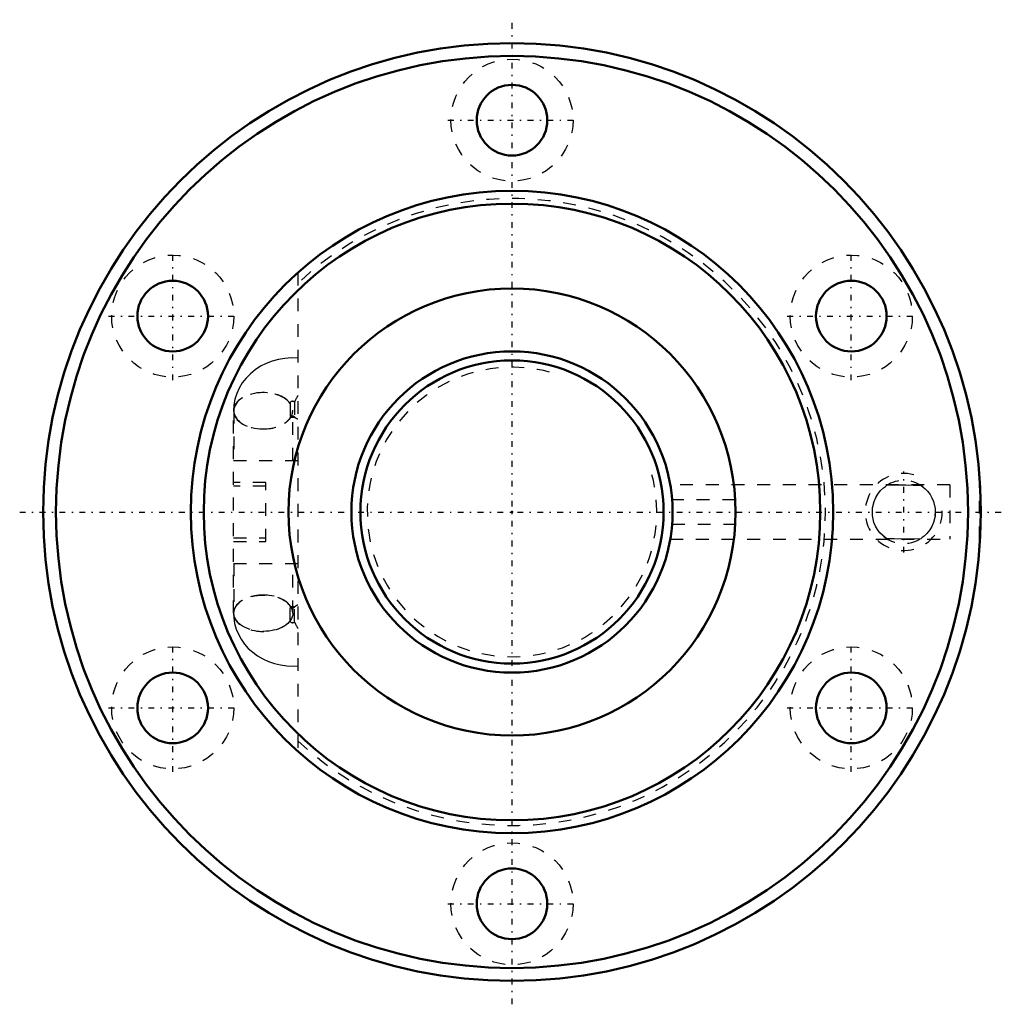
# Model space of a CAD drawing. Header units: millimetres. Extents: x -38.3 to 38.3, y -38.3 to 38.3.
import ezdxf

# ---------------------------------------------------------------- set-up
doc = ezdxf.new("R2010")
doc.units = ezdxf.units.MM
doc.linetypes.add('Center', pattern=[1.5, 0.45, -0.5, 0.05, -0.5])
doc.linetypes.add('Dashed', pattern=[2, 1, -1])
for name, color, linetype, lineweight in [('2d ConnectionPoints', 7, 'Continuous', 50), ('AM_0', 7, 'Continuous', 50), ('AM_5', 3, 'Continuous', 25), ('AM_7', 7, 'Center', 25), ('AM_9', 6, 'Dashed', 25)]:
    doc.layers.add(name, color=color, linetype=linetype, lineweight=lineweight)

# ---------------------------------------------------------------- blocks, each defined once
blk = doc.blocks.new('1_BIF2505V_5RR_Nut_0_in_BIF2505V_5RRG0_65LC0_000_2')
at = {"layer": 'AM_0'}
for centre, radius in [((0, 0), 36.5), ((0, 0), 35.5), ((0, 30.5), 2.75), ((0, 0), 25), ((0, 0), 24), ((-26.414, 15.25), 2.75), ((26.414, 15.25), 2.75), ((0, 0), 17.4), ((-26.414, -15.25), 2.75), ((26.414, -15.25), 2.75), ((0, -30.5), 2.75)]:
    blk.add_circle(centre, radius, dxfattribs=at)
at = {"layer": 'AM_5', "linetype": 'Dashed'}
blk.add_arc((30.5, 0), 3, 75, 15, dxfattribs=at)
at = {"layer": 'AM_7'}
for p, q in [((0, -38.325), (0, 38.325)), ((-4.988, 30.5), (4.987, 30.5)), ((-26.414, 10.262), (-26.414, 20.238)), ((26.414, 10.262), (26.414, 20.238)), ((-31.401, 15.25), (-21.426, 15.25)), ((21.426, 15.25), (31.401, 15.25)), ((30.5, -3.15), (30.5, 3.15)), ((-38.325, 0), (38.325, 0)), ((-26.414, -20.238), (-26.414, -10.262)), ((26.414, -20.238), (26.414, -10.262)), ((-31.401, -15.25), (-21.426, -15.25)), ((21.426, -15.25), (31.401, -15.25)), ((-4.988, -30.5), (4.987, -30.5))]:
    blk.add_line(p, q, dxfattribs=at)
at = {"layer": 'AM_9'}
for p, q in [((-16.67, 18.631), (-16.67, -18.631)), ((-17.28, 8.458), (-17.28, 7.303)), ((-16.927, 8.559), (-16.927, 7.404)), ((-21.67, -7.88), (-21.67, 7.88)), ((-21.66, 7.88), (-21.66, 4)), ((-17.07, 4), (-17.07, 7.88)), ((-17.06, 4), (-17.06, 7.88)), ((-16.877, 7.355), (-16.9, 7.376)), ((-21.67, 4), (-16.67, 4)), ((-19.17, 2.3), (-21.67, 2.3)), ((-19.17, -2.3), (-19.17, 2.3)), ((-19.17, 2), (-21.67, 2)), ((34.09, 2.125), (12.319, 2.125)), ((34.09, 2.125), (34.09, -2.125)), ((36.39, -2.125), (36.39, 2.125)), ((36.438, 2.125), (36.39, 2.125)), ((17.374, 0.951), (12.464, 0.951)), ((17.374, -0.951), (17.394, -0.46)), ((12.464, -0.951), (17.374, -0.951)), ((-21.67, -2), (-19.17, -2)), ((12.319, -2.125), (34.09, -2.125)), ((36.39, -2.125), (36.438, -2.125)), ((-21.67, -2.3), (-19.17, -2.3)), ((-21.67, -4), (-16.67, -4)), ((-21.66, -4), (-21.66, -7.88)), ((-17.07, -7.88), (-17.07, -4)), ((-17.06, -7.88), (-17.06, -4)), ((-17.28, -8.458), (-17.28, -7.303)), ((-16.927, -8.559), (-16.927, -7.404))]:
    blk.add_line(p, q, dxfattribs=at)
for points in [[(-16.669, 11.976), (-16.675, 11.977), (-17.175, 11.992), (-17.676, 11.958), (-18.172, 11.877), (-18.658, 11.746), (-19.126, 11.568), (-19.572, 11.344), (-19.988, 11.076), (-20.368, 10.766), (-20.707, 10.42), (-21, 10.043), (-21.243, 9.64), (-21.433, 9.218), (-21.57, 8.782), (-21.652, 8.338), (-21.68, 7.88)], [(-17.29, 7.35), (-17.277, 7.356), (-17.235, 7.372), (-17.181, 7.384), (-17.124, 7.391), (-17.06, 7.392), (-17, 7.387), (-16.946, 7.377), (-16.901, 7.364), (-16.873, 7.352), (-16.87, 7.35)], [(-17.245, 7.392), (-17.259, 7.376), (-17.289, 7.35)], [(29.184, -2.077), (29.029, -1.969), (28.838, -1.812), (28.643, -1.611), (28.456, -1.366), (28.305, -1.107), (28.18, -0.815), (28.056, -0.266), (28.062, 0.316), (28.184, 0.826), (28.314, 1.125), (28.471, 1.388), (28.694, 1.667), (28.922, 1.885), (29.066, 1.997), (29.184, 2.077)], [(29.184, 2.077), (29.907, 2.104), (30.663, 2.11), (31.241, 2.101), (31.816, 2.077)], [(31.816, 2.077), (31.971, 1.969), (32.162, 1.812), (32.357, 1.611), (32.544, 1.366), (32.695, 1.107), (32.82, 0.815), (32.944, 0.266), (32.938, -0.316), (32.816, -0.826), (32.686, -1.125), (32.529, -1.388), (32.306, -1.667), (32.078, -1.885), (31.934, -1.997), (31.816, -2.077)], [(17.4, -0.086), (17.4, 0.078), (17.395, 0.437), (17.374, 0.951)], [(31.816, -2.077), (31.093, -2.104), (30.337, -2.11), (29.759, -2.101), (29.184, -2.077)], [(-16.883, -7.356), (-16.925, -7.372), (-16.979, -7.384), (-17.036, -7.391), (-17.1, -7.392), (-17.16, -7.387), (-17.214, -7.377), (-17.259, -7.364), (-17.287, -7.352), (-17.29, -7.35)], [(-17.29, -7.35), (-17.283, -7.355), (-17.244, -7.393)], [(-16.883, -7.356), (-16.925, -7.372), (-16.979, -7.384), (-17.036, -7.391), (-17.1, -7.392), (-17.16, -7.387), (-17.214, -7.377), (-17.259, -7.364), (-17.287, -7.352)], [(-16.897, -7.372), (-16.871, -7.35), (-16.87, -7.35)], [(-21.68, -7.88), (-21.661, -8.255), (-21.591, -8.691), (-21.47, -9.115), (-21.302, -9.523), (-21.087, -9.911), (-20.827, -10.276), (-20.526, -10.615), (-20.186, -10.923), (-19.809, -11.199), (-19.4, -11.438), (-18.962, -11.637), (-18.501, -11.794), (-18.021, -11.907), (-17.528, -11.973), (-17.028, -11.992), (-16.67, -11.976)]]:
    blk.add_lwpolyline(points, dxfattribs=at)
for centre in [(0, 30.5), (-26.414, 15.25), (26.414, 15.25), (-26.414, -15.25), (26.414, -15.25), (0, -30.5)]:
    blk.add_circle(centre, 4.75, dxfattribs=at)
for centre, radius, start, end in [((0, 0), 24.4, 226.90605, 133.09395), ((30.5, 0), 2.458, 53.12166, 123.59615), ((30.5, 0), 2.459, 353.15569, 2.45576), ((30.5, 0), 2.459, 230.33794, 317.90601)]:
    blk.add_arc(centre, radius, start, end, dxfattribs=at)
for centre, major_axis, ratio, start_param, end_param in [((-19.38, 7.88), (-2.3, 0), 0.615661, 3.561704, 9.004666), ((-19.37, 7.88), (2.3, 0), 0.615661, 1.57297, 3.141593), ((-19.36, 7.88), (2.3, 0), 0.615661, 1.575144, 3.141593), ((-19.37, 7.88), (2.3, 0), 0.615661, 4.710215, 7.856156), ((-19.36, 7.88), (2.3, 0), 0.615661, 4.708041, 7.858329), ((-17.08, 8.458), (-0.2, 0), 0.788011, 3.839724, 6.283185), ((-15.318, 9.045), (1.575, 1.677), 0.471624, -4.30318, -4.027111), ((-19.37, 7.88), (2.3, 0), 0.615661, 3.141593, 4.710215), ((-19.36, 7.88), (2.3, 0), 0.615661, 3.141593, 4.708041), ((-17.08, 7.303), (-0.2, 0), 0.788011, 3.839724, 6.283185), ((-15.318, 9.045), (1.575, 1.677), 0.471624, 3.096297, 3.372367), ((-19.37, -7.88), (2.3, 0), 0.615661, 3.155148, 7.856156), ((-19.37, -7.88), (2.3, 0), 0.615661, 1.57297, 3.141593), ((-19.38, -7.88), (2.3, 0), 0.615661, 0.420111, 3.009621), ((-17.08, -7.303), (0.2, 0), 0.788011, 3.141593, 5.585054), ((-15.318, -9.045), (-1.575, 1.677), 0.471624, 6.052411, 6.32848), ((-19.38, -7.88), (2.3, 0), 0.615661, 3.009621, 3.141851), ((-19.38, -7.88), (2.3, 0), 0.615661, 3.141851, 5.863074), ((-19.37, -7.88), (2.3, 0), 0.615661, 3.141593, 3.155148), ((-17.08, -8.458), (0.2, 0), 0.788011, 3.141593, 5.585054), ((-15.318, -9.045), (-1.575, 1.677), 0.471624, 0.885518, 1.161587)]:
    blk.add_ellipse(centre, major_axis=major_axis, ratio=ratio, start_param=start_param, end_param=end_param, dxfattribs=at)
blk.add_ellipse((-19.36, -7.88), major_axis=(2.3, 0), ratio=0.615661, dxfattribs=at)
blk = doc.blocks.new('2_BIF2505V_5RR000_Shaft_0_in_BIF2505V_5RRG0_65LC0_000_2')
at = {"layer": 'AM_0'}
for radius in [12.5, 11.8]:
    blk.add_circle((0, 0), radius, dxfattribs=at)
at = {"layer": 'AM_5', "linetype": 'Dashed'}
blk.add_arc((0, 0), 11.273, 75, 15, dxfattribs=at)

msp = doc.modelspace()

# ---------------------------------------------------------------- linework, layer by layer
at = {"layer": '2d ConnectionPoints'}
msp.add_point((0, 0), dxfattribs=at)
msp.add_point((0, 0), dxfattribs=at)

# ---------------------------------------------------------------- block references
for name in ['1_BIF2505V_5RR_Nut_0_in_BIF2505V_5RRG0_65LC0_000_2', '2_BIF2505V_5RR000_Shaft_0_in_BIF2505V_5RRG0_65LC0_000_2']:
    msp.add_blockref(name, (0, 0))

doc.saveas('drawing.dxf')
